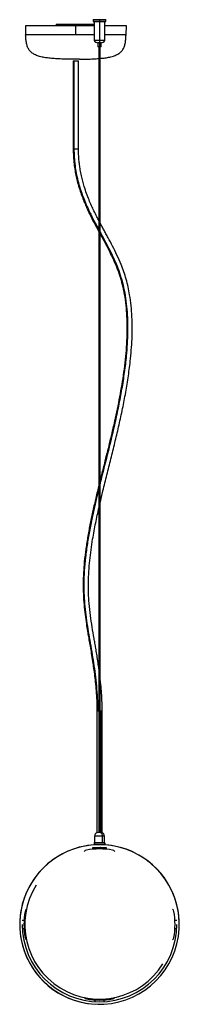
# Paper-space layout '_Back' of a CAD drawing. Header units: millimetres. Extents: x -91 to 91, y -146 to 975.
import ezdxf

# ---------------------------------------------------------------- set-up
doc = ezdxf.new("R2010")
doc.units = ezdxf.units.MM

psp = doc.layouts.new('_Back')

# ---------------------------------------------------------------- linework, layer by layer
at = {"color": 7, "linetype": 'Continuous', "lineweight": 25}
for p, q in [((-84.4, 968.1), (-84.1, 958.1)), ((-5.9, 968.1), (-84.4, 968.1)), ((-49.5, 969.9), (-49.5, 968.1)), ((-49.5, 969.9), (-6, 969.9)), ((-49.5, 969.9), (-49.5, 968.1)), ((-33.9, 968.1), (-33.9, 969.9)), ((-31.5, 969.9), (-31.5, 968.1)), ((-26.9, 958.1), (-26.9, 968.1)), ((-26.6, 968.1), (-26.6, 969.9)), ((-25.5, 969.9), (-25.5, 968.1)), ((-10.9, 969.9), (-10.9, 968.1)), ((-7.2, 975), (-7.2, 973.2)), ((7.2, 975), (-7.2, 975)), ((-7.2, 973.2), (7.2, 973.2)), ((-7.1, 975.2), (7.1, 975.2)), ((7.1, 973), (-7.1, 973)), ((-6, 973), (-6, 951.6)), ((0, 975.2), (0, 944.2)), ((6, 951.6), (6, 973)), ((30.6, 968.1), (6, 968.1)), ((7.2, 973.2), (7.2, 975)), ((30.2, 958.1), (30.6, 968.1)), ((-6, 958.1), (-84.1, 958.1)), ((30.2, 958.1), (6, 958.1)), ((6, 951.6), (-6, 951.6)), ((-1.9, 948.9), (-1.9, 944.2)), ((1.9, 948.9), (-1.9, 948.9)), ((1.9, 944.2), (-1.9, 944.2)), ((-0.6, 944.2), (-0.6, 49.8)), ((-0.4, 944.2), (-0.4, 49.8)), ((0.6, 49.8), (0.6, 944.2)), ((1.9, 944.2), (1.9, 948.9)), ((-22.9, 930.1), (-30.9, 930.1)), ((-29.9, 928.3), (-29.9, 828.3)), ((-29.9, 928.3), (-23.9, 928.3)), ((-29.1, 928.3), (-29.1, 828.3)), ((-23.9, 828.3), (-23.9, 928.3)), ((-29.9, 828.3), (-23.9, 828.3)), ((-3, 188.3), (-3, 49.6)), ((-3, 188.3), (-0.6, 188.3)), ((0.6, 188.3), (3, 188.3)), ((2, 188.3), (2, 49.8)), ((3, 49.6), (3, 188.3)), ((-5.8, 45.5), (-5.8, 37.8)), ((5.8, 45.5), (-5.8, 45.5)), ((1.5, 49.8), (-1.5, 49.8)), ((3.2, 45.5), (3.2, 37.8)), ((5.8, 37.8), (5.8, 45.5)), ((-6, 38.1), (-6, 35.9)), ((-5.8, 38.1), (-6, 38.1)), ((-5.8, 35.9), (-6, 35.9)), ((5.8, 37.8), (-5.8, 37.8)), ((-5.8, 37.6), (-5.8, 36)), ((5.9, 37.6), (-5.8, 37.6)), ((-5.8, 36), (5.9, 36)), ((5.7, 35.8), (-5.6, 35.8)), ((-5, 35.8), (-5, 35.6)), ((-1.5, 35.8), (-1.5, 35.8)), ((5, 35.6), (5, 35.8)), ((6, 38.1), (5.8, 38.1)), ((6, 35.9), (5.8, 35.9)), ((5.9, 37.6), (5.9, 36)), ((6, 35.9), (6, 38.1)), ((-8.1, 32.6), (-8.1, 32.4)), ((-8.1, 32.4), (8.1, 32.4)), ((-7.7, 30.6), (-7.6, 32)), ((-7.3, 31.9), (-7.6, 32)), ((-7.3, 31.9), (-7.4, 30.6)), ((-7.1, 32.1), (-7.1, 32.4)), ((7.1, 32.1), (-7.1, 32.1)), ((-5, 32.4), (-5, 32.8)), ((5, 32.8), (5, 32.4)), ((7.1, 32.1), (7.1, 32.4)), ((7.3, 31.9), (7.6, 32)), ((7.4, 30.6), (7.3, 31.9)), ((7.6, 32), (7.7, 30.6)), ((8.1, 32.4), (8.1, 32.6)), ((-90.8, -50.1), (-90.7, -50.1)), ((-87.9, -50.1), (-85.9, -50.1)), ((85.9, -50.1), (87.9, -50.1)), ((90.7, -50.1), (90.8, -50.1)), ((-90.7, -60.1), (-90.8, -60.1)), ((-85.9, -60.1), (-87.9, -60.1)), ((87.9, -60.1), (85.9, -60.1)), ((90.8, -60.1), (90.7, -60.1)), ((-5, -142.9), (-5, -140.9)), ((-5, -145.8), (-5, -145.7)), ((5, -140.9), (5, -142.9)), ((5, -145.7), (5, -145.8))]:
    psp.add_line(p, q, dxfattribs=at)
at = {"color": 7, "linetype": 'Continuous', "lineweight": 25, "flags": 128}
psp.add_lwpolyline([(0.8, 49.8), (1.3, 49.8), (1.7, 49.5), (2.1, 49.1), (2.5, 48.6), (2.8, 47.9), (3, 47.2), (3.1, 46.4), (3.2, 45.5)], dxfattribs=at)
at = {"color": 7, "linetype": 'Continuous', "lineweight": 25}
for centre, radius, start, end in [((-27.4, 968.5), 2.48, 351.1464, 34.9257), ((-14.4, 968.3), 3.21, 356.3217, 29.7504), ((-7.1, 975), 0.2, 90, 180), ((-7.1, 973.2), 0.2, 180, 270), ((7.1, 975), 0.2, 0, 90), ((7.1, 973.2), 0.2, 270, 360), ((-1.9, 953.3), 4.46, 203.2673, 270), ((1.9, 953.3), 4.46, 270, 336.7327), ((-1.5, 45.5), 4.3, 90, 180), ((1.5, 45.5), 4.3, 0, 90), ((0, -55.1), 90.9, 356.8468, 273.1532), ((0, -55.1), 90.8, 93.1567, 176.8433), ((-5.8, 38.1), 0.2, 90, 180), ((-5.6, 37.6), 0.2, 90, 180), ((-5.6, 36), 0.2, 180, 270), ((0, -55.1), 90.8, 3.1567, 86.8433), ((5.7, 37.6), 0.2, 360, 90), ((5.7, 36), 0.2, 270, 360), ((5.8, 38.1), 0.2, 360, 90), ((-14.2, 25.7), 4, 100, 142.3257), ((0, -55.1), 86, 80, 100), ((-7.1, 31.9), 0.5, 90, 173.3456), ((-7.1, 31.9), 0.2, 90, 173.3456), ((7.1, 31.9), 0.5, 6.6544, 90), ((7.1, 31.9), 0.2, 6.6544, 90), ((14.2, 25.7), 4, 37.6743, 80), ((0, -55.1), 85, 148.1055, 328.1055), ((0, -55.1), 86, 170, 190), ((-80.8, -40.8), 4, 127.6743, 170), ((80.8, -40.8), 4, 10, 52.3257), ((0, -55.1), 86, 350, 10), ((0, -55.1), 88, 180, 0), ((0, -55.1), 90.8, 183.1567, 266.8433), ((0, -55.1), 90.8, 273.1567, 356.8433), ((-80.8, -69.3), 4, 190, 232.3257), ((80.8, -69.3), 4, 307.6743, 350), ((-14.2, -135.8), 4, 217.6743, 260), ((0, -55.1), 86, 260, 280), ((14.2, -135.8), 4, 280, 322.3257)]:
    psp.add_arc(centre, radius, start, end, dxfattribs=at)
for points, knots in [([(-30.9, 930.1), (-33.7, 930.1), (-39, 930.2), (-46.5, 930.5), (-53.1, 930.9), (-58.9, 931.5), (-64.3, 932.3), (-69.3, 933.5), (-73.8, 935.3), (-77.4, 937.6), (-80.1, 940.5), (-82, 944), (-83.2, 948.2), (-83.8, 952.9), (-84, 956.3), (-84.1, 958.1)], [0, 0, 0, 0, 0.120523, 0.227619, 0.322171, 0.405111, 0.477446, 0.558002, 0.625262, 0.682895, 0.738969, 0.794767, 0.855019, 0.922833, 1, 1, 1, 1]), ([(0.6, 931.1), (2.2, 931.2), (5.4, 931.5), (10.5, 932.3), (15.5, 933.5), (20, 935.3), (23.6, 937.6), (26.3, 940.5), (28.2, 944), (29.4, 948.2), (30, 952.9), (30.2, 956.3), (30.2, 958.1)], [0, 0, 0, 0, 0.103003, 0.212072, 0.333539, 0.434956, 0.521858, 0.606407, 0.690542, 0.781392, 0.883645, 1, 1, 1, 1]), ([(-22.9, 930.1), (-20.1, 930.1), (-14.8, 930.2), (-7.4, 930.5), (-2.7, 930.8), (-0.6, 930.9)], [0, 0, 0, 0, 0.3771843, 0.7123493, 1, 1, 1, 1]), ([(-29.9, 828.3), (-29.9, 825.3), (-29.8, 819.5), (-29, 811.1), (-27.9, 803.4), (-26.6, 796.4), (-24.8, 789.2), (-22.7, 781.9), (-20.2, 774.8), (-17.8, 768.4), (-15.4, 762.9), (-13.2, 758), (-10.2, 751.7), (-6.2, 743.8), (-2.6, 737.2), (-0.7, 733.7), (-0.6, 733.5)], [0, 0, 0, 0, 0.085257, 0.163993, 0.237171, 0.305498, 0.369477, 0.452359, 0.527934, 0.596492, 0.658153, 0.712953, 0.761478, 0.874916, 0.991221, 1, 1, 1, 1]), ([(-29.1, 828.3), (-29.1, 825.1), (-28.9, 818.7), (-28, 809.3), (-26.6, 800.3), (-24.7, 791.8), (-22.3, 783.5), (-19.1, 774.1), (-14.8, 763.6), (-9.3, 752.1), (-4.5, 742.9), (-1.6, 737.5), (-0.6, 735.7)], [0, 0, 0, 0, 0.09385, 0.184315, 0.27242, 0.359022, 0.444791, 0.530217, 0.664447, 0.799073, 0.933903, 1, 1, 1, 1]), ([(-0.6, 746.2), (-1.4, 747.7), (-3.3, 751.4), (-6.2, 757.1), (-9.2, 763.5), (-12, 770.1), (-14.8, 777.3), (-17.2, 784.5), (-19.2, 791.3), (-20.7, 797.6), (-21.9, 803.9), (-22.8, 809.9), (-23.4, 815.7), (-23.8, 821.9), (-23.9, 826.1), (-23.9, 828.3)], [0, 0, 0, 0, 0.061884, 0.155543, 0.234053, 0.319546, 0.411994, 0.511527, 0.582028, 0.656133, 0.734255, 0.795841, 0.860361, 0.92824, 1, 1, 1, 1]), ([(0.6, 424.6), (1.7, 429.3), (4.2, 440.1), (8.4, 456.8), (13, 475), (17.5, 493.2), (21.8, 511.5), (25.9, 530), (29.5, 548.5), (32.7, 567.3), (34.9, 584.1), (36.3, 598.9), (37.1, 611.6), (37.4, 624.3), (37.1, 637), (36.1, 649.5), (34.6, 660.8), (32.7, 670.9), (30.5, 679.7), (27.8, 688.3), (24.3, 697.5), (20, 707.2), (15, 717.2), (10.7, 725.2), (7.4, 731.3), (5, 735.7), (2.8, 739.9), (1.3, 742.6), (0.6, 743.9)], [0, 0, 0, 0, 0.043496, 0.099865, 0.156276, 0.212929, 0.269629, 0.326172, 0.382619, 0.438958, 0.495193, 0.532506, 0.569704, 0.60677, 0.643706, 0.680398, 0.716902, 0.744288, 0.771749, 0.799258, 0.82688, 0.863989, 0.900783, 0.935992, 0.952934, 0.969401, 0.985413, 1, 1, 1, 1]), ([(0.6, 733.5), (1, 732.8), (3.1, 728.8), (7, 721.8), (12, 712.1), (16.8, 702.3), (21, 692.3), (24.7, 681.6), (27.6, 670.1), (29.9, 657.9), (31.3, 645.4), (32, 632.5), (32.1, 619.4), (31.6, 606), (30.4, 590.6), (28.3, 573.4), (25.3, 554.3), (21.7, 535.1), (17.4, 515.1), (12.5, 494.3), (7.2, 472.9), (3.1, 457.1), (1, 448.3), (0.6, 446.7)], [0, 0, 0, 0, 0.009037, 0.049483, 0.089414, 0.128677, 0.167218, 0.205136, 0.246137, 0.287176, 0.328594, 0.370639, 0.413471, 0.457174, 0.501769, 0.564464, 0.628549, 0.693682, 0.759436, 0.834549, 0.909083, 0.982598, 1, 1, 1, 1]), ([(0.6, 731.3), (1.6, 729.4), (4.2, 724.7), (8.3, 717.2), (12.7, 708.4), (16.9, 699.5), (20.7, 690.4), (23.9, 680.9), (26.7, 670.5), (28.9, 659.1), (30.4, 646.8), (31.2, 633.8), (31.4, 620.1), (30.8, 605.8), (29.7, 591.6), (28, 577.4), (25.9, 563.2), (23.5, 549.2), (20.8, 535.3), (17.2, 518.3), (12.6, 498.5), (7, 475.7), (2.9, 459.7), (0.8, 451.2), (0.6, 450.2)], [0, 0, 0, 0, 0.023823, 0.060549, 0.097104, 0.133327, 0.169172, 0.204596, 0.239786, 0.280956, 0.322508, 0.364232, 0.411465, 0.459057, 0.506913, 0.55492, 0.602993, 0.651271, 0.699612, 0.747876, 0.82875, 0.90925, 0.989615, 1, 1, 1, 1]), ([(-0.6, 445.3), (-1.8, 440.4), (-4.2, 430.7), (-7.5, 416.2), (-10.6, 401.8), (-13.3, 387.3), (-15.6, 372.7), (-17.3, 358.8), (-18.3, 345.6), (-18.7, 333.2), (-18.5, 321), (-17.7, 309.1), (-16.5, 298), (-15.3, 289.2), (-14.2, 282.4), (-13.3, 276.9), (-12.3, 270.6), (-11, 263.4), (-9.6, 255.3), (-8.3, 246.9), (-7, 238.5), (-5.8, 229.9), (-4.7, 220.7), (-3.8, 210.7), (-3.1, 199.8), (-3, 192.2), (-3, 188.3)], [0, 0, 0, 0, 0.059809, 0.117323, 0.174729, 0.231975, 0.289062, 0.346001, 0.393213, 0.440241, 0.487287, 0.532872, 0.575842, 0.616355, 0.634543, 0.655952, 0.680744, 0.708999, 0.740815, 0.776308, 0.80687, 0.839888, 0.875491, 0.913856, 0.955238, 1, 1, 1, 1]), ([(-0.6, 441.8), (-1.5, 438.1), (-4.1, 427.7), (-7.6, 412), (-11.2, 394.6), (-13.9, 378.8), (-16, 363.2), (-17.4, 347.7), (-18, 333.1), (-17.7, 319.5), (-16.7, 306.8), (-15.2, 294.1), (-13.3, 281.4), (-11.1, 268.5), (-8.9, 255.6), (-6.8, 242.8), (-4.9, 229.8), (-3.5, 216.4), (-2.4, 202.5), (-2.3, 193.1), (-2.2, 188.3)], [0, 0, 0, 0, 0.044653, 0.128149, 0.192279, 0.255055, 0.316508, 0.37678, 0.436144, 0.485234, 0.534349, 0.583915, 0.634213, 0.685394, 0.737534, 0.78763, 0.838718, 0.890954, 0.944589, 1, 1, 1, 1]), ([(-0.6, 236), (-0.7, 236.6), (-1.1, 239.6), (-1.9, 245.2), (-3.1, 252.4), (-4.2, 259.2), (-5.2, 265.1), (-6.6, 273.2), (-8.4, 283.6), (-10.3, 296.8), (-11.8, 309.8), (-12.6, 322.4), (-12.7, 334.7), (-12.2, 347), (-11.2, 359.3), (-9.7, 371.5), (-7.5, 385.9), (-4.5, 401.9), (-1.9, 413.7), (-0.6, 419.5)], [0, 0, 0, 0, 0.00913, 0.049143, 0.091375, 0.128473, 0.160604, 0.189892, 0.260594, 0.33271, 0.405954, 0.470994, 0.53621, 0.601977, 0.667952, 0.734203, 0.800798, 0.903153, 1, 1, 1, 1]), ([(3, 188.3), (3, 192.3), (2.9, 199.8), (2.2, 210.6), (1.4, 219.4), (0.8, 224.6), (0.6, 226.6)], [0, 0, 0, 0, 0.306709, 0.587237, 0.844117, 1, 1, 1, 1]), ([(1.1, 32.8), (1.2, 32.9), (1.3, 32.9), (1.4, 33), (1.5, 33)], [0, 0, 0, 0, 0.499665, 1, 1, 1, 1])]:
    psp.add_open_spline(points, degree=3, knots=knots, dxfattribs=at)

doc.saveas('drawing.dxf')
